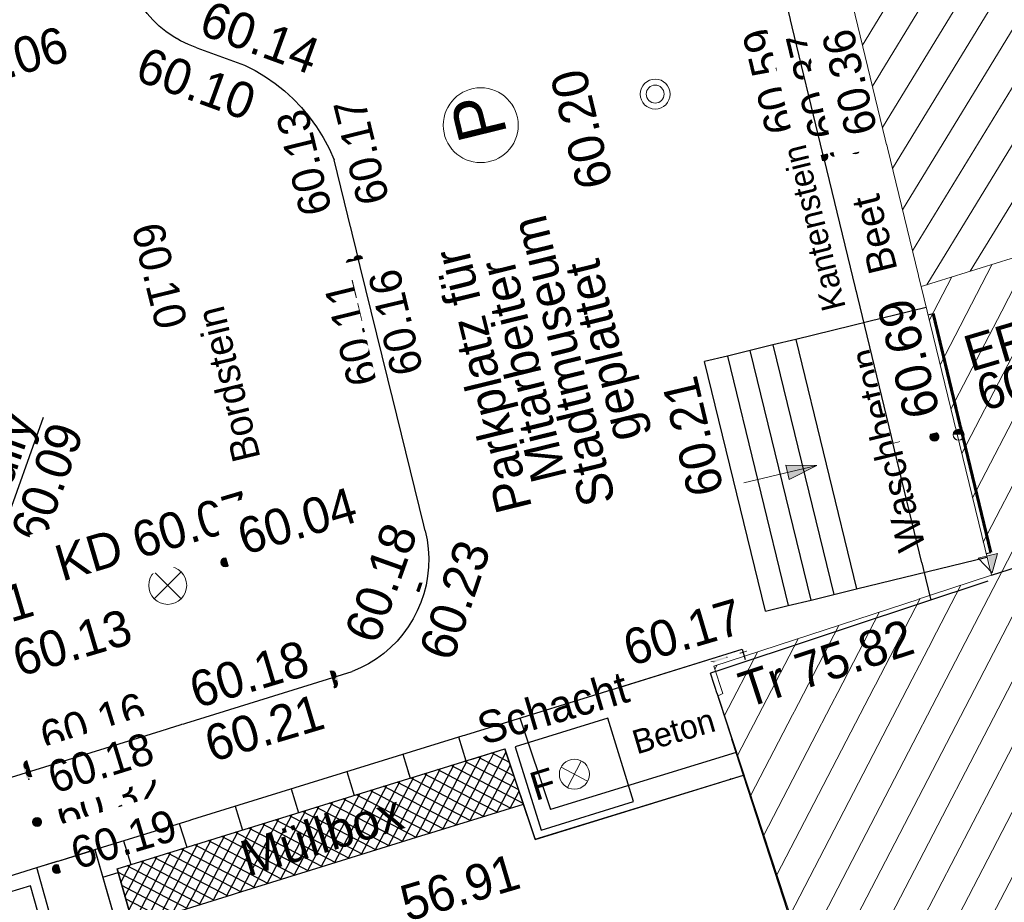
# Model space of a CAD drawing. Header units: metres. Extents: x 32365810 to 32367010, y 5620411 to 5622366.
# Tile 108 of 198: x 32366232 to 32366244, y 5622043 to 5622054. Entities that reach past the tile are written whole.
import ezdxf

# ---------------------------------------------------------------- set-up
doc = ezdxf.new("R2010")
doc.units = ezdxf.units.M
for name, pattern in [('1000.100', [0]), ('1000.106', [0]), ('1000.110', [0]), ('1000.195', [0]), ('1600.1047', [0]), ('1600.2505', [0])]:
    doc.linetypes.add(name, pattern=pattern)
doc.layers.get('0').update_dxf_attribs({"color": 1, "linetype": 'CONTINUOUS'})
for name, color, linetype in [('Beschriftung Kanalbestand (AMT 66)', 7, 'CONTINUOUS'), ('Beschriftung Topographie', 7, 'CONTINUOUS'), ('EFB-_ Dachhöhen Bestandsgebäude (NHN)', 7, 'CONTINUOUS'), ('Gebäude', 31, 'CONTINUOUS'), ('Höhen_ gemessen (NHN)', 7, 'CONTINUOUS'), ('Höhentexte_ gemessen (NHN)', 7, 'CONTINUOUS'), ('Leitungen Kanalbestand (AMT 66)', 7, 'CONTINUOUS'), ('Siedlungsflächen - Bauwerke u. Einrichtungen', 51, 'CONTINUOUS'), ('Symbole Topographie', 7, 'CONTINUOUS'), ('Topgraphie_ weitere örtliche Aufnahme', 7, 'CONTINUOUS'), ('Topographie_ örtl. Aufnahme', 7, 'CONTINUOUS'), ('weitere Entwässerungsleitungen', 7, 'CONTINUOUS')]:
    doc.layers.add(name, color=color, linetype=linetype)
doc.styles.add('Arial', font='Arial.ttf')
doc.styles.add('Beschriftung Topographie_ blau', font='Century Gothic.ttf')
doc.styles.add('Dachhöhe NHN_ Bestand_ gemessen', font='Century Gothic.ttf')
doc.styles.add('Dachhöhe NHN_ Bestand_ gemessen_ schwarz', font='Century Gothic.ttf')
doc.styles.add('Höhe NHN_ gemessen_ blau', font='Century Gothic.ttf')
doc.styles.add('Höhe NHN_ gemessen_ schwarz', font='Century Gothic.ttf')
doc.styles.add('Kanal_ Höhe_ NHN (Deckel_Sohle)_ lila', font='Century Gothic.ttf')

# ---------------------------------------------------------------- blocks, each defined once
blk = doc.blocks.new('S1000.319')
at = {"color": 0, "lineweight": -2}
blk.add_circle((0, 0), 0.5, dxfattribs=at)
at = {"color": 0, "lineweight": -2, "insert": (-0.19717, -0.320478), "char_height": 0.65, "attachment_point": 7, "line_spacing_factor": 0.69, "style": 'Arial'}
blk.add_mtext('P', dxfattribs=at)
blk = doc.blocks.new('S1000.360')
at = {"lineweight": -2}
blk.add_hatch(color=0, dxfattribs=at).paths.add_polyline_path([(0, 0.25), (0.05, 0.05), (-0.05, 0.05)], flags=0)
at = {"color": 0, "lineweight": -2}
for p, q in [((-0.05, 0.05), (0, 0.25)), ((0, 0.25), (0.05, 0.05)), ((0, 0.25), (0, -0.25)), ((0.05, 0.05), (-0.05, 0.05))]:
    blk.add_line(p, q, dxfattribs=at)
blk = doc.blocks.new('S1000.451')
at = {"color": 0, "lineweight": -2}
for radius in [0.5, 0.3]:
    blk.add_circle((0, 0), radius, dxfattribs=at)
blk = doc.blocks.new('S1000.364', base_point=(0.25, 0))
at = {"color": 0, "lineweight": -2}
for p, q in [((0.075, 0.175), (0.425, -0.175)), ((0.425, 0.175), (0.075, -0.175))]:
    blk.add_line(p, q, dxfattribs=at)
blk.add_circle((0.25, 0), 0.25, dxfattribs=at)
at = {"color": 0, "lineweight": -2, "insert": (-0.5, -0.235), "char_height": 0.47, "attachment_point": 7, "line_spacing_factor": 0.69, "style": 'Arial'}
blk.add_mtext('F', dxfattribs=at)
blk = doc.blocks.new('S1000.258')
at = {"lineweight": -2}
blk.add_hatch(color=0, dxfattribs=at).paths.add_polyline_path([(-0.5, -0.5), (-0.5, 0.5), (0.5, 0.5), (0.5, -0.5)], flags=0)
blk = doc.blocks.new('S1000.345')
at = {"color": 0, "lineweight": -2}
for p, q in [((-0.353554, 0.353554), (0.353554, -0.353554)), ((-0.353554, -0.353554), (0.353554, 0.353554))]:
    blk.add_line(p, q, dxfattribs=at)
blk.add_circle((0, 0), 0.5, dxfattribs=at)
blk = doc.blocks.new('S1000.400')
at = {"lineweight": -2}
blk.add_hatch(color=0, dxfattribs=at).paths.add_polyline_path([(-0.49, 0), (0.49, 0), (0.479292, -0.101877), (0.447637, -0.199301), (0.396418, -0.288015), (0.327874, -0.364141), (0.245, -0.424352), (0.151418, -0.466018), (0.051219, -0.487316), (-0.051219, -0.487316), (-0.151418, -0.466018), (-0.245, -0.424352), (-0.327874, -0.364141), (-0.396418, -0.288015), (-0.447637, -0.199301), (-0.479292, -0.101877)], flags=0)
at = {"color": 0, "lineweight": -2}
blk.add_circle((0, 0), 0.5, dxfattribs=at)
for start, end in [(0, 180), (180, 0)]:
    blk.add_arc((0, 0), 0.49, start, end, dxfattribs=at)
blk = doc.blocks.new('S1000.15')
at = {"color": 0, "lineweight": -2}
for p, q in [((-0.5, 0.05), (-0.485, 0.1)), ((0.495, 0.05), (-0.5, 0.05)), ((-0.5, -0.05), (-0.5, 0)), ((-0.5, 0), (0.5, 0)), ((-0.485, 0.1), (0.49, 0.1)), ((-0.475, 0.15), (-0.455, 0.2)), ((0.475, 0.15), (-0.475, 0.15)), ((-0.455, 0.2), (0.455, 0.2)), ((-0.43, 0.25), (-0.4, 0.3)), ((0.43, 0.25), (-0.43, 0.25)), ((-0.4, 0.3), (0.395, 0.3)), ((-0.355, 0.35), (-0.295, 0.4)), ((0.36, 0.35), (-0.355, 0.35)), ((-0.295, 0.4), (0.3, 0.4)), ((0.22, 0.45), (-0.215, 0.45)), ((0.3, 0.4), (0.22, 0.45)), ((0.395, 0.3), (0.36, 0.35)), ((0.455, 0.2), (0.43, 0.25)), ((0.49, 0.1), (0.475, 0.15)), ((0.5, 0), (0.495, 0.05)), ((0.495, -0.05), (-0.5, -0.05)), ((-0.475, -0.15), (-0.49, -0.1)), ((-0.49, -0.1), (0.485, -0.1)), ((0.475, -0.15), (-0.475, -0.15)), ((-0.43, -0.25), (-0.455, -0.2)), ((-0.455, -0.2), (0.46, -0.2)), ((0.425, -0.25), (-0.43, -0.25)), ((-0.355, -0.35), (-0.4, -0.3)), ((-0.4, -0.3), (0.395, -0.3)), ((0.345, -0.35), (-0.355, -0.35)), ((-0.205, -0.45), (-0.29, -0.4)), ((-0.29, -0.4), (0.285, -0.4)), ((0.2, -0.45), (-0.205, -0.45)), ((0.285, -0.4), (0.345, -0.35)), ((0.395, -0.3), (0.425, -0.25)), ((0.46, -0.2), (0.475, -0.15)), ((0.485, -0.1), (0.495, -0.05))]:
    blk.add_line(p, q, dxfattribs=at)
blk.add_circle((0, 0), 0.5, dxfattribs=at)
blk = doc.blocks.new('S1000.114', base_point=(0, 0.366025))
at = {"lineweight": -2}
blk.add_hatch(color=0, dxfattribs=at).paths.add_polyline_path([(-0.5, -0.5), (0, 0.366026), (0, -0.5)], flags=0)
at = {"color": 0, "lineweight": -2}
for p, q in [((0, 0.366026), (-0.5, -0.5)), ((0.5, -0.5), (0, 0.366026)), ((-0.5, -0.5), (0, -0.5)), ((0, -0.5), (0.5, -0.5))]:
    blk.add_line(p, q, dxfattribs=at)
blk = doc.blocks.new('O2088')
at = {"layer": 'Gebäude', "color": 7, "linetype": '1600.2505', "lineweight": 18}
for p, q in [((32366232.543, 5622094.014), (32366243.124, 5622050.311)), ((32366243.124, 5622050.311), (32366257.659, 5622054.874))]:
    blk.add_line(p, q, dxfattribs=at)
blk = doc.blocks.new('O2790')
at = {"layer": 'Gebäude', "color": 7, "linetype": '1600.2505', "lineweight": 18}
for p, q in [((32366243.124, 5622050.311), (32366257.659, 5622054.874)), ((32366243.124, 5622050.311), (32366244.005, 5622046.699)), ((32366244.005, 5622046.699), (32366240.532, 5622045.56)), ((32366240.532, 5622045.56), (32366240.644, 5622045.218)), ((32366240.644, 5622045.218), (32366240.584, 5622045.191)), ((32366240.584, 5622045.191), (32366242.1, 5622040.587))]:
    blk.add_line(p, q, dxfattribs=at)
blk = doc.blocks.new('*X981')
at = {"color": 142, "linetype": '1000.100', "lineweight": 25, "true_color": 0x0087cd}
for p, q in [((32366237.138985, 5622043.523164, 58.368447), (32366237.620324, 5622044.436244, 60.152482)), ((32366237.307968, 5622043.575668, 58.689922), (32366237.789191, 5622044.488528, 60.232596)), ((32366237.476951, 5622043.628172, 59.011397), (32366237.931418, 5622044.490277, 60.293828)), ((32366238.032743, 5622044.186845, 60.292468), (32366237.582096, 5622044.424408, 60.134347)), ((32366237.975476, 5622044.358339, 60.293237), (32366237.750964, 5622044.476693, 60.214461)), ((32366236.632037, 5622043.365654, 57.404023), (32366237.113721, 5622044.27939, 59.912141)), ((32366236.801019, 5622043.418157, 57.725497), (32366237.282589, 5622044.331675, 59.992255)), ((32366236.970002, 5622043.470661, 58.046972), (32366237.451456, 5622044.383959, 60.072369)), ((32366238.147277, 5622043.843857, 60.29093), (32366237.24436, 5622044.319838, 59.974118)), ((32366238.09001, 5622044.015351, 60.291699), (32366237.413228, 5622044.372123, 60.054232)), ((32366237.645934, 5622043.680675, 59.332872), (32366237.986216, 5622044.326177, 60.293092)), ((32366236.294072, 5622043.260649, 56.908871), (32366236.775986, 5622044.174821, 59.751913)), ((32366236.463054, 5622043.31315, 57.082548), (32366236.944854, 5622044.227106, 59.832027)), ((32366237.650176, 5622043.681993, 59.340942), (32366236.737756, 5622044.162984, 59.733775)), ((32366237.818825, 5622043.734393, 59.661783), (32366236.906624, 5622044.215269, 59.81389)), ((32366237.987475, 5622043.786793, 59.982624), (32366237.075492, 5622044.267554, 59.894004)), ((32366237.814917, 5622043.733179, 59.654347), (32366238.041014, 5622044.162076, 60.292357)), ((32366235.956111, 5622043.15565, 56.91268), (32366236.438252, 5622044.070252, 59.591685)), ((32366236.125091, 5622043.208149, 56.910775), (32366236.607119, 5622044.122536, 59.671799)), ((32366237.312877, 5622043.577193, 58.699261), (32366236.40002, 5622044.058414, 59.573547)), ((32366237.481526, 5622043.629593, 59.020102), (32366236.568888, 5622044.110699, 59.653661)), ((32366235.449169, 5622042.998153, 56.918395), (32366235.931649, 5622043.913398, 59.351343)), ((32366235.61815, 5622043.050652, 56.91649), (32366236.100517, 5622043.965683, 59.431457)), ((32366235.78713, 5622043.103151, 56.914585), (32366236.269384, 5622044.017967, 59.511571)), ((32366236.975578, 5622043.472393, 58.057579), (32366236.062283, 5622043.953845, 59.413318)), ((32366237.144227, 5622043.524793, 58.37842), (32366236.231152, 5622044.00613, 59.493433)), ((32366237.9839, 5622043.785682, 59.975822), (32366238.095812, 5622043.997976, 60.291621)), ((32366235.111208, 5622042.893154, 56.922205), (32366235.593914, 5622043.808829, 59.191115)), ((32366235.280188, 5622042.945653, 56.9203), (32366235.762782, 5622043.861114, 59.271229)), ((32366236.469629, 5622043.315193, 57.095057), (32366235.555679, 5622043.796991, 59.172976)), ((32366236.638279, 5622043.367593, 57.415898), (32366235.724547, 5622043.849275, 59.25309)), ((32366236.806928, 5622043.419993, 57.736739), (32366235.893415, 5622043.90156, 59.333204)), ((32366234.773247, 5622042.788156, 56.926014), (32366235.256179, 5622043.70426, 59.030887)), ((32366234.942227, 5622042.840655, 56.924109), (32366235.425047, 5622043.756544, 59.111001)), ((32366236.132324, 5622043.210397, 56.910694), (32366235.217943, 5622043.692421, 59.012747)), ((32366236.300978, 5622043.262794, 56.908793), (32366235.386811, 5622043.744706, 59.092861)), ((32366234.266305, 5622042.630658, 56.931729), (32366234.749577, 5622043.547406, 58.790545)), ((32366234.435285, 5622042.683157, 56.929824), (32366234.918445, 5622043.599691, 58.870659)), ((32366234.604266, 5622042.735657, 56.927919), (32366235.087312, 5622043.651975, 58.950773)), ((32366235.795017, 5622043.105601, 56.914496), (32366234.880207, 5622043.587852, 58.852519)), ((32366235.96367, 5622043.157999, 56.912595), (32366235.049075, 5622043.640136, 58.932633)), ((32366233.928344, 5622042.52566, 56.935538), (32366234.411842, 5622043.442837, 58.630317)), ((32366234.097324, 5622042.578159, 56.933634), (32366234.58071, 5622043.495122, 58.710431)), ((32366235.289055, 5622042.948408, 56.9202), (32366234.373603, 5622043.430997, 58.612176)), ((32366235.457709, 5622043.000806, 56.918299), (32366234.542471, 5622043.483282, 58.69229)), ((32366235.626363, 5622043.053204, 56.916397), (32366234.711339, 5622043.535567, 58.772404)), ((32366233.590382, 5622042.420661, 56.939348), (32366234.074107, 5622043.338268, 58.47009)), ((32366233.759363, 5622042.47316, 56.937443), (32366234.242975, 5622043.390553, 58.550204)), ((32366234.951748, 5622042.843613, 56.924002), (32366234.035867, 5622043.326428, 58.451947)), ((32366235.120401, 5622042.89601, 56.922101), (32366234.204735, 5622043.378713, 58.532062)), ((32366233.212542, 5622042.508063, 57.222309), (32366233.567505, 5622043.181414, 58.229748)), ((32366233.262298, 5622042.334399, 56.964368), (32366233.736373, 5622043.233699, 58.309862)), ((32366233.421402, 5622042.368162, 56.941253), (32366233.90524, 5622043.285983, 58.389976)), ((32366234.445786, 5622042.68642, 56.929706), (32366233.529263, 5622043.169574, 58.211605)), ((32366234.61444, 5622042.738817, 56.927804), (32366233.698131, 5622043.221858, 58.291719)), ((32366234.783094, 5622042.791215, 56.925903), (32366233.866999, 5622043.274143, 58.371833)), ((32366233.113029, 5622042.855392, 57.738192), (32366233.22977, 5622043.076845, 58.06952)), ((32366233.162786, 5622042.681728, 57.48025), (32366233.398638, 5622043.12913, 58.149634)), ((32366234.108479, 5622042.581624, 56.933508), (32366233.191527, 5622043.065004, 58.051376)), ((32366234.277132, 5622042.634022, 56.931607), (32366233.360395, 5622043.117289, 58.131491)), ((32366233.939825, 5622042.529227, 56.935409), (32366233.076012, 5622042.984594, 57.930093)), ((32366233.771171, 5622042.476829, 56.93731), (32366233.1237, 5622042.81815, 57.682876)), ((32366233.602517, 5622042.424431, 56.939211), (32366233.171387, 5622042.651706, 57.435659)), ((32366233.433863, 5622042.372034, 56.941112), (32366233.219075, 5622042.485261, 57.188442))]:
    blk.add_line(p, q, dxfattribs=at)
blk = doc.blocks.new('*X986')
at = {"color": 142, "linetype": '1000.100', "lineweight": 25, "true_color": 0x0087cd}
for p, q in [((32366237.337731, 5622044.676053), (32366237.430207, 5622044.377385)), ((32366236.638858, 5622044.459671), (32366236.731334, 5622044.161004)), ((32366235.939985, 5622044.243289), (32366236.03246, 5622043.944623)), ((32366235.241112, 5622044.026906), (32366235.333587, 5622043.728242)), ((32366234.542239, 5622043.810524), (32366234.634714, 5622043.511862)), ((32366233.843366, 5622043.594142), (32366233.93584, 5622043.295481)), ((32366233.144493, 5622043.37776), (32366233.236967, 5622043.0791)), ((32366232.88497, 5622042.923773), (32366233.077599, 5622042.978959)), ((32366233.086472, 5622042.220459), (32366233.279104, 5622042.275646)), ((32366233.287975, 5622041.517145), (32366233.48061, 5622041.572333)), ((32366233.489477, 5622040.813831), (32366233.682115, 5622040.86902)), ((32366233.69098, 5622040.110517), (32366233.883621, 5622040.165707)), ((32366234.520211, 5622039.466292), (32366234.462683, 5622039.672299))]:
    blk.add_line(p, q, dxfattribs=at)
blk = doc.blocks.new('*X1056')
at = {"color": 253, "linetype": '1600.1047', "lineweight": 18, "true_color": 0xb2b2b2}
for p, q in [((32366243.740319, 5622050.504482), (32366277.83655, 5622106.385391)), ((32366243.196943, 5622050.333899), (32366277.320704, 5622106.259928)), ((32366243.015958, 5622050.757247), (32366276.804858, 5622106.134465)), ((32366242.891165, 5622051.272686), (32366276.289012, 5622106.009001)), ((32366242.766371, 5622051.788125), (32366275.773166, 5622105.883538)), ((32366242.641577, 5622052.303564), (32366275.25732, 5622105.758074)), ((32366242.516783, 5622052.819004), (32366274.741473, 5622105.632611)), ((32366242.39199, 5622053.334443), (32366274.225627, 5622105.507148))]:
    blk.add_line(p, q, dxfattribs=at)
blk = doc.blocks.new('*X1270')
at = {"color": 253, "linetype": '1600.1047', "lineweight": 18, "true_color": 0xb2b2b2}
for p, q in [((32366233.926978, 5622022.978241), (32366249.059747, 5622052.17442)), ((32366233.421478, 5622022.817871), (32366248.555285, 5622052.016053)), ((32366232.915977, 5622022.657502), (32366248.050823, 5622051.857687)), ((32366241.978286, 5622040.956639), (32366247.54636, 5622051.69932)), ((32366241.814197, 5622041.454967), (32366247.041898, 5622051.540953)), ((32366241.650108, 5622041.953295), (32366246.537436, 5622051.382586)), ((32366243.903398, 5622047.115556), (32366246.032973, 5622051.22422)), ((32366243.768238, 5622047.669697), (32366245.528511, 5622051.065853)), ((32366243.633078, 5622048.223837), (32366245.024049, 5622050.907486)), ((32366243.497918, 5622048.777978), (32366244.519587, 5622050.749119)), ((32366243.362758, 5622049.332119), (32366244.015124, 5622050.590752)), ((32366243.227598, 5622049.88626), (32366243.510662, 5622050.432386)), ((32366241.486019, 5622042.451622), (32366243.622467, 5622046.573545)), ((32366241.32193, 5622042.94995), (32366243.113586, 5622046.406653)), ((32366241.157842, 5622043.448278), (32366242.604705, 5622046.239761)), ((32366240.993753, 5622043.946605), (32366242.095824, 5622046.072869)), ((32366240.829664, 5622044.444933), (32366241.586943, 5622045.905978)), ((32366240.665575, 5622044.943261), (32366241.078062, 5622045.739086)), ((32366240.543949, 5622045.523513), (32366240.569181, 5622045.572194))]:
    blk.add_line(p, q, dxfattribs=at)

msp = doc.modelspace()

# ---------------------------------------------------------------- linework, layer by layer
at = {"layer": 'Topgraphie_ weitere örtliche Aufnahme', "color": 7, "true_color": 0xffffff}
for p in [(32366236.286949, 5622043.918427, 58.009), (32366233.064263, 5622043.025601, 58.015)]:
    msp.add_point(p, dxfattribs=at)
at = {"layer": 'Topographie_ örtl. Aufnahme', "color": 7, "true_color": 0xffffff}
for p in [(32366234.84787, 5622053.013994, 60.08), (32366231.934, 5622044.257, 60.123), (32366231.962, 5622044.147, 60.159), (32366240.741359, 5622044.148557, 60.325)]:
    msp.add_point(p, dxfattribs=at)

# ---------------------------------------------------------------- block references
at = {"layer": 'EFB-_ Dachhöhen Bestandsgebäude (NHN)', "color": 7, "lineweight": 9, "xscale": 0.1375, "yscale": 0.1375, "zscale": 0.1375, "rotation": 180.000420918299}
msp.add_blockref('S1000.400', (32366243.594, 5622048.457, 60.769), dxfattribs=at)
at = {"layer": 'EFB-_ Dachhöhen Bestandsgebäude (NHN)', "color": 7, "lineweight": 18, "xscale": 0.25, "yscale": 0.25, "zscale": 0.25}
for p, rotation in [((32366244.012426, 5622046.73172, 65.765), 193.707324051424), ((32366240.485503, 5622045.624126, 75.816), 108.15734688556)]:
    msp.add_blockref('S1000.114', p, dxfattribs=dict(at, rotation=rotation))
at = {"layer": 'Höhen_ gemessen (NHN)', "color": 7, "lineweight": 18, "xscale": 0.1125, "yscale": 0.1125, "zscale": 0.1125}
for p in [(32366234.698, 5622052.975, 60.105), (32366234.72, 5622053.061, 60.14), (32366242.042, 5622051.996, 60.368), (32366242.299, 5622052.027, 60.36), (32366235.723, 5622051.911, 60.126), (32366235.799052, 5622051.941566, 60.168), (32366241.901, 5622051.941, 60.592), (32366239.057, 5622051.335, 60.197), (32366236.085, 5622050.644, 60.159), (32366235.988, 5622050.597, 60.114), (32366233.715, 5622050.028, 60.095), (32366240.415474, 5622049.372957, 60.211), (32366243.291941, 5622048.431915, 60.687), (32366234.42025, 5622046.862817, 60.045), (32366236.857, 5622046.548, 60.177), (32366236.923, 5622046.488, 60.229), (32366240.886847, 5622045.774935, 60.167), (32366235.745, 5622045.446, 60.175), (32366235.766, 5622045.341, 60.212), (32366231.955, 5622044.326, 60.161), (32366231.984, 5622044.232, 60.182), (32366232.064, 5622043.611, 60.168), (32366232.312, 5622043.025, 60.193)]:
    msp.add_blockref('S1000.15', p, dxfattribs=at)
at = {"layer": 'Leitungen Kanalbestand (AMT 66)', "color": 7, "lineweight": 18, "xscale": 0.475, "yscale": 0.475, "zscale": 0.475}
msp.add_blockref('S1000.345', (32366233.698085, 5622046.572939, 60.074), dxfattribs=at)
at = {"layer": 'Symbole Topographie', "color": 7, "lineweight": 18, "xscale": 0.375, "yscale": 0.375, "zscale": 0.375}
msp.add_blockref('S1000.451', (32366239.797786, 5622052.72008, 60.156), dxfattribs=at)
at = {"layer": 'Symbole Topographie', "color": 7, "lineweight": 18}
for name, p, xscale, yscale, zscale, rotation in [('S1000.319', (32366237.615331, 5622052.330938), 0.9375, 0.9375, 0.9375, 103.804579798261), ('S1000.360', (32366241.36326, 5622047.965474), 1.875, 1.875, 1.875, 283.29119045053), ('S1000.364', (32366238.78675, 5622044.21025, 60.39), 0.7525, 0.7525, 0.7525, 17.203487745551)]:
    msp.add_blockref(name, p, dxfattribs=dict(at, xscale=xscale, yscale=yscale, zscale=zscale, rotation=rotation))
at = {"layer": 'Topographie_ örtl. Aufnahme', "color": 7, "lineweight": 18, "xscale": 0.15000000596, "yscale": 0.15000000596, "zscale": 0.15000000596}
for p, rotation in [((32366234.659649, 5622053.082745, 60.106), 159.93430258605), ((32366235.743033, 5622045.415559, 60.174), 16.699867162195), ((32366231.985926, 5622044.249792, 60.156), 17.203480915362)]:
    msp.add_blockref('S1000.258', p, dxfattribs=dict(at, rotation=rotation))

# ---------------------------------------------------------------- texts
at = {"layer": 'Beschriftung Topographie', "color": 142, "lineweight": 25, "true_color": 0x0087cd, "attachment_point": 5, "line_spacing_factor": 0.69, "style": 'Beschriftung Topographie_ blau', "bg_fill": 2}
for s, insert, char_height, rotation in [('Beet', (32366242.541097, 5622050.964319), 0.36, 103.8913192), ('Bordstein', (32366234.459668, 5622049.090371), 0.35, 103.7081924), ('Waschbeton', (32366242.709227, 5622048.271349), 0.35, 103.708373), ('Schacht', (32366238.517519, 5622045.037682), 0.4, 16.511743)]:
    msp.add_mtext(s, dxfattribs=dict(at, insert=insert, char_height=char_height, rotation=rotation))
at = {"layer": 'EFB-_ Dachhöhen Bestandsgebäude (NHN)', "color": 7, "lineweight": 25, "insert": (32366244.627042, 5622048.957105, 60.745), "char_height": 0.45, "attachment_point": 8, "rotation": 16.5124674, "line_spacing_factor": 0.69, "style": 'Dachhöhe NHN_ Bestand_ gemessen_ schwarz', "bg_fill": 2}
msp.add_mtext('EFB=\\P60.77', dxfattribs=at)
at = {"layer": 'Höhentexte_ gemessen (NHN)', "color": 142, "lineweight": 25, "true_color": 0x0087cd, "insert": (32366232.361202, 5622053.57924, 60.061), "char_height": 0.45, "attachment_point": 3, "rotation": 16.4472207, "line_spacing_factor": 0.69, "style": 'Höhe NHN_ gemessen_ blau', "bg_fill": 2}
msp.add_mtext('60.06', dxfattribs=at)
at = {"layer": 'Höhentexte_ gemessen (NHN)', "color": 7, "lineweight": 25, "attachment_point": 8, "line_spacing_factor": 0.69, "style": 'Höhe NHN_ gemessen_ schwarz', "bg_fill": 2}
for s, insert, char_height, rotation in [('60.20', (32366239.100705, 5622052.333631, 60.173), 0.45, 103.6100689), ('60.11', (32366236.199786, 5622049.778852, 60.09), 0.4, 103.8045781), ('60.16', (32366232.822982, 5622044.659471, 60.137), 0.4, 17.2034829), ('60.32', (32366233.018434, 5622043.67941, 60.144), 0.4, 16.5124674)]:
    msp.add_mtext(s, dxfattribs=dict(at, insert=insert, char_height=char_height, rotation=rotation))
at = {"layer": 'weitere Entwässerungsleitungen', "color": 200, "lineweight": 25, "true_color": 0xd600ff, "insert": (32366231.891121, 5622047.969194, 60.064), "char_height": 0.45, "attachment_point": 5, "rotation": 70.365173, "line_spacing_factor": 0.69, "style": 'Kanal_ Höhe_ NHN (Deckel_Sohle)_ lila', "bg_fill": 2}
msp.add_mtext('\\SGully/60.09;', dxfattribs=at)

# ---------------------------------------------------------------- next in the draw order: texts
at = {"layer": 'Beschriftung Kanalbestand (AMT 66)', "color": 200, "lineweight": 25, "true_color": 0xd600ff, "insert": (32366233.515443, 5622047.189037, 60.074), "char_height": 0.45, "attachment_point": 5, "rotation": 16.5124674, "line_spacing_factor": 0.69, "style": 'Kanal_ Höhe_ NHN (Deckel_Sohle)_ lila', "bg_fill": 2}
msp.add_mtext('KD 60.07', dxfattribs=at)
at = {"layer": 'Beschriftung Topographie', "color": 142, "lineweight": 25, "true_color": 0x0087cd, "attachment_point": 5, "line_spacing_factor": 0.69, "style": 'Beschriftung Topographie_ blau', "bg_fill": 2}
for s, insert, char_height, rotation in [('Kantenstein', (32366241.786784, 5622051.044764), 0.3, 103.8913192), ('Parkplatz für\\PMitarbeiter\\PStadtmuseum\\Pgeplattet', (32366238.457932, 5622049.334859), 0.45, 103.8045781), ('Beton', (32366240.029406, 5622044.747331), 0.3, 16.511743), ('Müllbox', (32366235.625172, 5622043.445241), 0.45, 17.257053)]:
    msp.add_mtext(s, dxfattribs=dict(at, insert=insert, char_height=char_height, rotation=rotation))
at = {"layer": 'EFB-_ Dachhöhen Bestandsgebäude (NHN)', "color": 142, "lineweight": 25, "true_color": 0x0087cd, "insert": (32366240.80242, 5622045.462572, 75.816), "char_height": 0.45, "attachment_point": 1, "rotation": 18.157372, "line_spacing_factor": 0.69, "style": 'Dachhöhe NHN_ Bestand_ gemessen', "bg_fill": 2}
msp.add_mtext('Tr 75.82', dxfattribs=at)
at = {"layer": 'Höhentexte_ gemessen (NHN)', "color": 7, "lineweight": 25, "attachment_point": 8, "line_spacing_factor": 0.69, "style": 'Höhe NHN_ gemessen_ schwarz', "bg_fill": 2}
for s, insert, char_height, rotation in [('60.10', (32366233.975431, 5622052.636325, 60.081), 0.45, 339.9343277), ('60.13', (32366235.602563, 5622051.9103, 60.102), 0.4, 103.8045781), ('60.10', (32366233.396784, 5622050.398536, 60.071), 0.4, 283.8045781), ('60.16', (32366236.74956, 5622049.909198, 60.135), 0.4, 103.2923689), ('60.23', (32366237.50901, 5622046.315539, 60.205), 0.45, 71.2529402), ('60.11', (32366231.33443, 5622045.983474, 60.084), 0.45, 16.5124674), ('60.21', (32366234.972376, 5622044.568647, 60.188), 0.45, 16.6998534), ('60.18', (32366232.919852, 5622044.157929, 60.158), 0.4, 17.2034829), ('60.19', (32366233.205024, 5622043.200689, 60.169), 0.4, 16.5124674)]:
    msp.add_mtext(s, dxfattribs=dict(at, insert=insert, char_height=char_height, rotation=rotation))
at = {"layer": 'Höhentexte_ gemessen (NHN)', "color": 142, "lineweight": 25, "true_color": 0x0087cd, "char_height": 0.45, "line_spacing_factor": 0.69, "style": 'Höhe NHN_ gemessen_ blau', "bg_fill": 2}
for s, insert, attachment_point, rotation in [('60.69', (32366243.148748, 5622048.677767), 4, 103.7073031), ('60.17', (32366240.208141, 5622045.76587), 8, 16.4424353)]:
    msp.add_mtext(s, dxfattribs=dict(at, insert=insert, attachment_point=attachment_point, rotation=rotation))

# ---------------------------------------------------------------- next in the draw order: texts
at = {"layer": 'Höhentexte_ gemessen (NHN)', "color": 7, "lineweight": 25, "attachment_point": 8, "line_spacing_factor": 0.69, "style": 'Höhe NHN_ gemessen_ schwarz', "bg_fill": 2}
for s, insert, char_height, rotation in [('60.14', (32366234.773681, 5622053.213383, 60.116), 0.45, 339.9343277), ('60.59', (32366241.434208, 5622052.931867, 60.568), 0.4, 103.6100689), ('60.17', (32366236.32007, 5622052.046075, 60.144), 0.4, 103.8045781), ('60.13', (32366232.566359, 5622045.635727, 60.103), 0.45, 16.5124674), ('60.18', (32366234.781993, 5622045.241618, 60.151), 0.45, 16.6998534)]:
    msp.add_mtext(s, dxfattribs=dict(at, insert=insert, char_height=char_height, rotation=rotation))
at = {"layer": 'Höhentexte_ gemessen (NHN)', "color": 142, "lineweight": 25, "true_color": 0x0087cd, "char_height": 0.45, "line_spacing_factor": 0.69, "style": 'Höhe NHN_ gemessen_ blau', "bg_fill": 2}
for s, insert, attachment_point, rotation in [('60.21', (32366240.31923, 5622049.220864), 9, 103.2923689), ('60.04', (32366234.658916, 5622046.944362, 60.045), 7, 16.5118142), ('56.91', (32366236.698148, 5622042.358034, 56.906), 7, 16.5117593)]:
    msp.add_mtext(s, dxfattribs=dict(at, insert=insert, attachment_point=attachment_point, rotation=rotation))

# ---------------------------------------------------------------- next in the draw order: texts
at = {"layer": 'Höhentexte_ gemessen (NHN)', "color": 7, "lineweight": 25, "attachment_point": 8, "line_spacing_factor": 0.69, "style": 'Höhe NHN_ gemessen_ schwarz', "bg_fill": 2}
for s, insert, char_height, rotation in [('60.37', (32366241.978481, 5622052.877812, 60.344), 0.4, 103.6100689), ('60.18', (32366236.584227, 5622046.528611, 60.153), 0.45, 70.3342204)]:
    msp.add_mtext(s, dxfattribs=dict(at, insert=insert, char_height=char_height, rotation=rotation))

# ---------------------------------------------------------------- next in the draw order: texts
at = {"layer": 'Höhentexte_ gemessen (NHN)', "color": 7, "lineweight": 25, "insert": (32366242.429323, 5622052.91402, 60.336), "char_height": 0.4, "attachment_point": 8, "rotation": 103.6100689, "line_spacing_factor": 0.69, "style": 'Höhe NHN_ gemessen_ schwarz', "bg_fill": 2}
msp.add_mtext('60.36', dxfattribs=at)

# ---------------------------------------------------------------- next in the draw order: block references
at = {"layer": 'Gebäude', "color": 7, "true_color": 0xffffff}
msp.add_blockref('O2088', (0, 0), dxfattribs=at)

# ---------------------------------------------------------------- next in the draw order: block references
msp.add_blockref('O2790', (0, 0), dxfattribs=at)

# ---------------------------------------------------------------- next in the draw order: linework, layer by layer
at = {"layer": 'EFB-_ Dachhöhen Bestandsgebäude (NHN)', "color": 7, "linetype": '1000.195', "lineweight": 25}
msp.add_line((32366244.005, 5622046.699), (32366247.827858, 5622047.952739), dxfattribs=at)
at = {"layer": 'Topgraphie_ weitere örtliche Aufnahme', "color": 142, "linetype": '1000.100', "lineweight": 25, "true_color": 0x0087cd}
for p, q in [((32366243.209831, 5622049.959105, 60.744), (32366243.275, 5622049.975, 61.546)), ((32366243.938536, 5622046.971496, 60.74), (32366243.998, 5622046.986, 62.93)), ((32366238.106018, 5622044.913942, 60.144342), (32366238.488635, 5622043.768404, 60.313)), ((32366240.812116, 5622044.483283, 60.364718), (32366238.488635, 5622043.768404, 60.313)), ((32366242.108742, 5622040.481777, 56.99), (32366240.904314, 5622044.198751, 60.364718)), ((32366236.371303, 5622043.284643, 56.932), (32366238.14952, 5622043.837141, 60.3149)), ((32366233.26642, 5622042.320012, 56.967), (32366236.371303, 5622043.284643, 56.932))]:
    msp.add_line(p, q, dxfattribs=at)
at = {"layer": 'Topgraphie_ weitere örtliche Aufnahme', "color": 142, "linetype": '1000.106', "lineweight": 60, "true_color": 0x0087cd}
msp.add_line((32366243.998, 5622046.986, 62.93), (32366243.275, 5622049.975, 61.546), dxfattribs=at)
at = {"layer": 'Topgraphie_ weitere örtliche Aufnahme', "color": 142, "linetype": '1000.110', "lineweight": 25, "true_color": 0x0087cd}
for p, q in [((32366231.982141, 5622042.814663, 60.32), (32366218.803567, 5622038.75351, 60.3855)), ((32366233.415816, 5622037.745697, 60.32), (32366231.982141, 5622042.814663, 60.32))]:
    msp.add_line(p, q, dxfattribs=at)
at = {"layer": 'Topographie_ örtl. Aufnahme', "color": 142, "linetype": '1000.100', "lineweight": 25, "true_color": 0x0087cd}
for p, q in [((32366241.25977, 5622054.58949, 60.59), (32366243.245414, 5622046.388127, 60.59)), ((32366234.062058, 5622053.301027, 60.082), (32366234.659649, 5622053.082745, 60.106)), ((32366236.902505, 5622047.327414, 60.135), (32366235.78006, 5622051.895549, 60.1)), ((32366243.187863, 5622050.049169, 60.742), (32366241.556565, 5622049.65128, 60.72)), ((32366241.271292, 5622049.581699, 60.59275), (32366240.986019, 5622049.512119, 60.4655)), ((32366241.556565, 5622049.65128, 60.72), (32366241.271292, 5622049.581699, 60.59275)), ((32366241.271292, 5622049.581699, 60.59275), (32366242.033, 5622046.458783, 60.5985)), ((32366241.556565, 5622049.65128, 60.72), (32366242.318273, 5622046.528364, 60.723)), ((32366240.986019, 5622049.512119, 60.4655), (32366240.700747, 5622049.442538, 60.33825)), ((32366241.747727, 5622046.389202, 60.474), (32366240.986019, 5622049.512119, 60.4655)), ((32366240.700747, 5622049.442538, 60.33825), (32366240.415474, 5622049.372957, 60.211)), ((32366241.177182, 5622046.250041, 60.225), (32366240.415474, 5622049.372957, 60.211)), ((32366240.700747, 5622049.442538, 60.33825), (32366241.462455, 5622046.319622, 60.3495)), ((32366236.920194, 5622047.255355, 60.1356), (32366236.902505, 5622047.327414, 60.135)), ((32366242.318273, 5622046.528364, 60.723), (32366243.949571, 5622046.926252, 60.738)), ((32366243.960061, 5622046.624782, 60.277), (32366240.490494, 5622045.475838, 60.37)), ((32366242.033, 5622046.458783, 60.5985), (32366242.318273, 5622046.528364, 60.723)), ((32366241.462455, 5622046.319622, 60.3495), (32366241.747727, 5622046.389202, 60.474)), ((32366241.747727, 5622046.389202, 60.474), (32366242.033, 5622046.458783, 60.5985)), ((32366241.177182, 5622046.250041, 60.225), (32366241.462455, 5622046.319622, 60.3495)), ((32366232.786628, 5622043.266965, 60.101), (32366240.886847, 5622045.774935, 60.167)), ((32366232.786924, 5622043.26601, 60.32), (32366240.887143, 5622045.77398, 60.37)), ((32366240.886847, 5622045.774935, 60.167), (32366240.924171, 5622045.646825, 60.174)), ((32366231.985926, 5622044.249792, 60.156), (32366236.006692, 5622045.494695, 60.137)), ((32366240.904314, 5622044.198751, 60.364718), (32366240.490494, 5622045.475838, 60.37)), ((32366239.203791, 5622044.912286, 60.392), (32366238.045975, 5622044.553805, 60.39)), ((32366239.527525, 5622043.866695, 60.389), (32366239.203791, 5622044.912286, 60.392)), ((32366233.064263, 5622043.025601, 60.32), (32366237.91862, 5622044.528602, 60.318)), ((32366233.065494, 5622043.024935, 56.94), (32366237.917981, 5622044.527358, 56.94)), ((32366237.917981, 5622044.527358, 56.94), (32366238.296265, 5622043.394368, 56.94)), ((32366238.296904, 5622043.395611, 60.313), (32366237.91862, 5622044.528602, 60.318)), ((32366238.045975, 5622044.553805, 60.39), (32366238.369709, 5622043.508214, 60.389)), ((32366230.96711, 5622043.934347, 60.145), (32366231.985926, 5622044.249792, 60.156)), ((32366238.296265, 5622043.394368, 56.94), (32366240.904609, 5622044.197795, 56.94)), ((32366238.296904, 5622043.395611, 60.313), (32366240.904314, 5622044.198751, 60.364718)), ((32366238.369709, 5622043.508214, 60.389), (32366239.527525, 5622043.866695, 60.389)), ((32366232.059802, 5622043.041927, 60.103), (32366232.786628, 5622043.266965, 60.101)), ((32366232.061028, 5622043.04126, 60.19), (32366232.785948, 5622043.265708, 60.19)), ((32366232.785948, 5622043.265708, 60.19), (32366232.997773, 5622042.526455, 60.16)), ((32366232.786628, 5622043.266965, 60.101), (32366233.923346, 5622039.299641, 57.635)), ((32366218.609481, 5622038.877452, 60.337), (32366232.059802, 5622043.041927, 60.103)), ((32366233.53864, 5622037.784386, 60.32), (32366232.059802, 5622043.041927, 60.103)), ((32366232.263891, 5622042.320043, 60.161), (32366232.061028, 5622043.04126, 60.19)), ((32366233.064263, 5622043.025601, 60.32), (32366234.058214, 5622039.556409, 57.64)), ((32366234.0589, 5622039.557645, 56.94), (32366233.065494, 5622043.024935, 56.94))]:
    msp.add_line(p, q, dxfattribs=at)
for points in [[(32366233.511791, 5622053.647541, 60.063), (32366233.440205, 5622053.730291, 60.0626), (32366233.375849, 5622053.818782, 60.0622), (32366233.319182, 5622053.912382, 60.0618), (32366233.270606, 5622054.010426, 60.0614), (32366233.230469, 5622054.112216, 60.061)], [(32366234.062058, 5622053.301027, 60.082), (32366233.959211, 5622053.338662, 60.078833), (32366233.859907, 5622053.384841, 60.075667), (32366233.764853, 5622053.439234, 60.0725), (32366233.674727, 5622053.501453, 60.069333), (32366233.590172, 5622053.571054, 60.066167), (32366233.511791, 5622053.647541, 60.063)], [(32366234.659649, 5622053.082745, 60.106), (32366234.792528, 5622053.014732, 60.101857), (32366234.920558, 5622052.937982, 60.097714), (32366235.043167, 5622052.852838, 60.093571), (32366235.159805, 5622052.759681, 60.089429), (32366235.269949, 5622052.65893, 60.085286), (32366235.373105, 5622052.551036, 60.081143), (32366235.468812, 5622052.436482, 60.077)], [(32366235.468812, 5622052.436482, 60.077), (32366235.560689, 5622052.309786, 60.08275), (32366235.643453, 5622052.176958, 60.0885), (32366235.716697, 5622052.038652, 60.09425), (32366235.78006, 5622051.895549, 60.1)], [(32366236.920194, 5622047.255355, 60.1356), (32366236.943519, 5622047.143725, 60.135674), (32366236.958293, 5622047.030646, 60.135747), (32366236.964431, 5622046.916771, 60.135821), (32366236.961898, 5622046.802759, 60.135895), (32366236.950708, 5622046.689268, 60.135968), (32366236.930926, 5622046.576957, 60.136042), (32366236.902667, 5622046.466473, 60.136116), (32366236.866094, 5622046.358457, 60.136189), (32366236.821417, 5622046.253531, 60.136263), (32366236.768897, 5622046.152305, 60.136337), (32366236.708836, 5622046.055362, 60.136411), (32366236.641582, 5622045.963264, 60.136484), (32366236.567523, 5622045.876543, 60.136558), (32366236.487089, 5622045.7957, 60.136632), (32366236.400743, 5622045.721204, 60.136705), (32366236.308987, 5622045.653484, 60.136779), (32366236.212349, 5622045.592934, 60.136853), (32366236.11139, 5622045.539902, 60.136926), (32366236.006692, 5622045.494695, 60.137)]]:
    msp.add_polyline3d(points, dxfattribs=at)

# ---------------------------------------------------------------- next in the draw order: block references
at = {"layer": 'Siedlungsflächen - Bauwerke u. Einrichtungen', "color": 7, "true_color": 0xffffff}
for name in ['*X1056', '*X1270']:
    msp.add_blockref(name, (0, 0), dxfattribs=at)
at = {"layer": 'Topgraphie_ weitere örtliche Aufnahme', "color": 7, "true_color": 0xffffff}
msp.add_blockref('*X981', (0, 0), dxfattribs=at)
at = {"layer": 'Topographie_ örtl. Aufnahme', "color": 7, "true_color": 0xffffff}
msp.add_blockref('*X986', (0, 0), dxfattribs=at)

doc.saveas('drawing.dxf')
